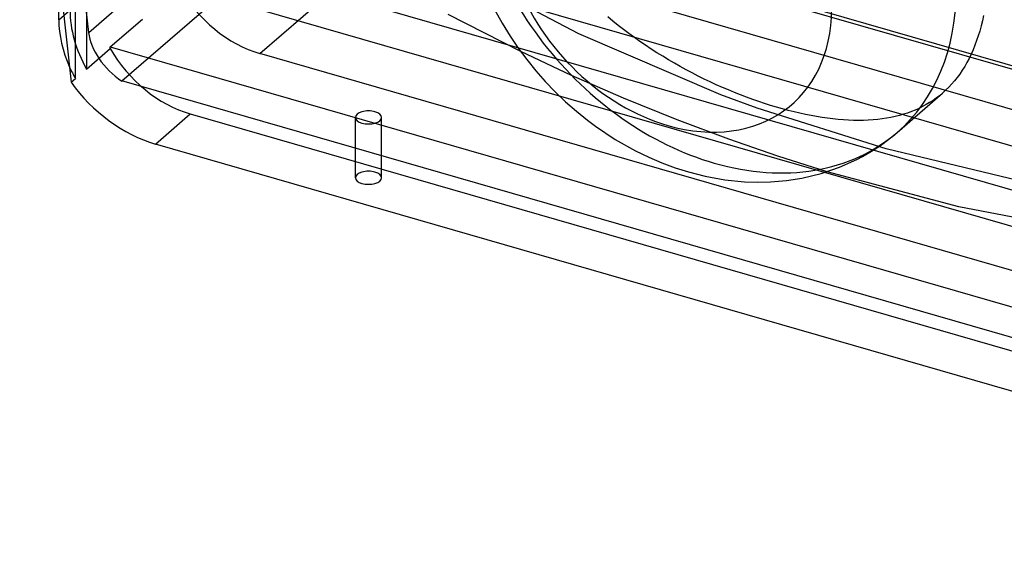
# Model space of a CAD drawing. Header units: millimetres. Extents: x -249 to 249, y -185 to 132.
# Tile 1 of 5: x -205 to 0, y -184 to -73. Entities that reach past the tile are written whole.
import ezdxf

# ---------------------------------------------------------------- set-up
doc = ezdxf.new("R2010")
doc.units = ezdxf.units.MM
doc.layers.add('HIDDEN', color=7, linetype='Continuous')
doc.layers.add('THICK', color=7, linetype='Continuous')

msp = doc.modelspace()

# ---------------------------------------------------------------- linework, layer by layer
at = {"layer": 'HIDDEN'}
for p, q in [((-193.2, -84.95), (-193.2, -16.81)), ((-190.88, -19.48), (-190.88, -82.94)), ((-142.45, -40.63), (185.95, -135.43)), ((176.57, -133.53), (-118.57, -48.33)), ((-156.95, -53.19), (171.45, -147.99)), ((169.32, -139.81), (-125.82, -54.61)), ((-88.53, -75.64), (-116.75, -60.72)), ((-171.45, -65.75), (156.95, -160.55)), ((-154.82, -79.73), (-140.32, -67.17)), ((-140.32, -67.17), (154.82, -152.37)), ((-196.66, -72.67), (-194.34, -70.66)), ((-185.95, -78.3), (-179.28, -72.53)), ((-81.4, -72.98), (-82.48, -72.09)), ((-80.31, -73.86), (-81.4, -72.98)), ((-58.94, -88.3), (-88.53, -75.64)), ((-79.2, -74.73), (-80.31, -73.86)), ((-78.08, -75.57), (-79.2, -74.73)), ((-76.94, -76.4), (-78.08, -75.57)), ((-75.78, -77.22), (-76.94, -76.4)), ((-74.62, -78.01), (-75.78, -77.22)), ((-190.88, -82.94), (-185.95, -78.67)), ((-185.95, -78.67), (-185.95, -78.3)), ((-185.95, -78.3), (142.45, -173.1)), ((140.32, -164.93), (-154.82, -79.73)), ((-90, -84.28), (-100.59, -79.31)), ((-73.44, -78.79), (-74.62, -78.01)), ((-72.25, -79.56), (-73.44, -78.79)), ((-71.05, -80.3), (-72.25, -79.56)), ((-69.84, -81.03), (-71.05, -80.3)), ((-68.62, -81.74), (-69.84, -81.03)), ((-67.4, -82.43), (-68.62, -81.74)), ((-66.16, -83.11), (-67.4, -82.43)), ((-64.92, -83.77), (-66.16, -83.11)), ((-63.67, -84.41), (-64.92, -83.77)), ((-194.08, -85.71), (-193.2, -84.95)), ((-79.21, -88.99), (-90, -84.28)), ((-62.41, -85.03), (-63.67, -84.41)), ((-61.16, -85.63), (-62.41, -85.03)), ((-59.9, -86.21), (-61.16, -85.63)), ((-58.64, -86.77), (-59.9, -86.21)), ((-57.38, -87.31), (-58.64, -86.77)), ((-56.12, -87.83), (-57.38, -87.31)), ((-54.86, -88.34), (-56.12, -87.83)), ((-12.85, -87.96), (-13.49, -88.5)), ((-68.04, -93.51), (-79.21, -88.99)), ((-51.38, -91.08), (-58.94, -88.3)), ((-53.6, -88.82), (-54.86, -88.34)), ((-52.34, -89.28), (-53.6, -88.82)), ((-51.09, -89.71), (-52.34, -89.28)), ((-49.85, -90.13), (-51.09, -89.71)), ((-15.53, -89.93), (-16.25, -90.36)), ((-14.83, -89.48), (-15.53, -89.93)), ((-14.15, -89), (-14.83, -89.48)), ((-13.49, -88.5), (-14.15, -89)), ((-24.55, -99.58), (-51.38, -91.08)), ((-48.61, -90.52), (-49.85, -90.13)), ((-47.38, -90.89), (-48.61, -90.52)), ((-46.16, -91.24), (-47.38, -90.89)), ((-44.94, -91.57), (-46.16, -91.24)), ((-43.74, -91.87), (-44.94, -91.57)), ((-42.54, -92.15), (-43.74, -91.87)), ((-41.36, -92.41), (-42.54, -92.15)), ((-20.12, -92.1), (-20.96, -92.37)), ((-19.31, -91.8), (-20.12, -92.1)), ((-18.52, -91.48), (-19.31, -91.8)), ((-17.74, -91.14), (-18.52, -91.48)), ((-16.99, -90.76), (-17.74, -91.14)), ((-16.25, -90.36), (-16.99, -90.76)), ((-176.57, -98.56), (-169.32, -92.28)), ((-169.32, -92.28), (125.82, -177.48)), ((-134.95, -105.58), (-134.95, -93.02)), ((-129.55, -105.58), (-129.55, -93.02)), ((-57.27, -97.55), (-68.04, -93.51)), ((-40.19, -92.64), (-41.36, -92.41)), ((-39.03, -92.85), (-40.19, -92.64)), ((-37.89, -93.04), (-39.03, -92.85)), ((-36.76, -93.2), (-37.89, -93.04)), ((-35.64, -93.34), (-36.76, -93.2)), ((-34.54, -93.45), (-35.64, -93.34)), ((-33.46, -93.53), (-34.54, -93.45)), ((-32.39, -93.6), (-33.46, -93.53)), ((-31.34, -93.63), (-32.39, -93.6)), ((-30.31, -93.65), (-31.34, -93.63)), ((-29.29, -93.63), (-30.31, -93.65)), ((-28.29, -93.59), (-29.29, -93.63)), ((-27.31, -93.53), (-28.29, -93.59)), ((-26.34, -93.44), (-27.31, -93.53)), ((-25.4, -93.33), (-26.34, -93.44)), ((-24.47, -93.19), (-25.4, -93.33)), ((-23.57, -93.02), (-24.47, -93.19)), ((-22.68, -92.83), (-23.57, -93.02)), ((-21.81, -92.61), (-22.68, -92.83)), ((-20.96, -92.37), (-21.81, -92.61)), ((-47.11, -101.06), (-57.27, -97.55)), ((2.81, -106.13), (-24.55, -99.58)), ((-36.87, -104.32), (-47.11, -101.06))]:
    msp.add_line(p, q, dxfattribs=at)
for centre, major_axis, ratio, start_param, end_param in [((-60.32, -52.24), (-38.02, 43.9), 0.75, 0.713724, 2.284521), ((-154.82, -59.63), (15.19, -17.54), 0.75, -1.831866, -0.857072), ((-174.25, -76.46), (-15.19, 17.54), 0.75, 0.713724, 1.309727), ((-169.32, -72.19), (-15.19, 17.54), 0.75, 1.309727, 2.284521), ((-176.57, -78.47), (15.19, -17.54), 0.75, -1.951792, -1.831866), ((-60.32, -52.24), (-38.02, 43.9), 0.75, 2.284521, 3.141593), ((-132.25, -105.58), (2.7, 0), 0.5, 1.047198, 3.141624), ((-132.25, -105.58), (2.7, 0), 0.5, 0.000031, 1.047198), ((-132.25, -105.58), (2.7, 0), 0.5, -3.141561, -2.094395), ((-132.25, -105.58), (2.7, 0), 0.5, -2.094395, 0.000031)]:
    msp.add_ellipse(centre, major_axis=major_axis, ratio=ratio, start_param=start_param, end_param=end_param, dxfattribs=at)
at = {"layer": 'THICK'}
for p, q in [((-204.8, 12.24), (-194.08, -85.71)), ((-190.45, -75.33), (-199.88, 10.82)), ((-190.45, -75.33), (-156.96, -46.32)), ((-183.57, -85.43), (-146.55, -53.37)), ((-196.66, -72.67), (-196.66, -62.11)), ((-100.59, -79.31), (-115.69, -71.59)), ((-106.02, -70.58), (-104.47, -73.38)), ((-104.47, -73.38), (-102.79, -76.11)), ((-4.56, -72.91), (-4.82, -73.98)), ((-4.32, -71.82), (-4.56, -72.91)), ((-5.1, -75.03), (-5.41, -76.05)), ((-4.82, -73.98), (-5.1, -75.03)), ((-102.79, -76.11), (-101.11, -78.58)), ((-5.75, -77.04), (-6.1, -78)), ((-5.41, -76.05), (-5.75, -77.04)), ((-101.11, -78.58), (-99.33, -80.97)), ((-6.89, -79.85), (-7.32, -80.73)), ((-6.49, -78.94), (-6.89, -79.85)), ((-6.1, -78), (-6.49, -78.94)), ((-99.33, -80.97), (-97.45, -83.3)), ((-7.77, -81.59), (-8.24, -82.41)), ((-7.32, -80.73), (-7.77, -81.59)), ((-97.45, -83.3), (-95.47, -85.54)), ((-8.74, -83.21), (-9.26, -83.98)), ((-8.24, -82.41), (-8.74, -83.21)), ((123.06, -173.95), (-183.57, -85.43)), ((-95.47, -85.54), (-93.4, -87.7)), ((-10.37, -85.42), (-10.96, -86.1)), ((-9.8, -84.71), (-10.37, -85.42)), ((-9.26, -83.98), (-9.8, -84.71)), ((-93.4, -87.7), (-91.24, -89.76)), ((-22.3, -96.15), (-12.85, -87.96)), ((-12.2, -87.37), (-12.85, -87.96)), ((-11.57, -86.75), (-12.2, -87.37)), ((-10.96, -86.1), (-11.57, -86.75)), ((-91.24, -89.76), (-89, -91.73)), ((-89, -91.73), (-86.69, -93.59)), ((-86.69, -93.59), (-85.01, -94.85)), ((-85.01, -94.85), (-80.91, -97.58)), ((-24, -97.54), (-22.3, -96.15)), ((-80.91, -97.58), (-76.68, -99.98)), ((-25.76, -98.83), (-24, -97.54)), ((118.57, -183.76), (-176.57, -98.56)), ((-76.68, -99.98), (-73.97, -101.3)), ((-29.5, -101.15), (-27.6, -100.04)), ((-27.6, -100.04), (-25.76, -98.83)), ((-73.97, -101.3), (-71.23, -102.47)), ((-34.28, -103.39), (-30.64, -101.75)), ((-30.64, -101.75), (-29.5, -101.15)), ((-71.23, -102.47), (-68.47, -103.5)), ((-68.47, -103.5), (-65.69, -104.38)), ((-65.69, -104.38), (-62.25, -105.25)), ((-38.1, -104.7), (-34.28, -103.39)), ((-9.47, -111.61), (-36.87, -104.32)), ((-62.25, -105.25), (-58.12, -106)), ((-58.12, -106), (-54.03, -106.41)), ((-54.03, -106.41), (-51.3, -106.5)), ((-51.3, -106.5), (-48.6, -106.44)), ((-48.6, -106.44), (-45.31, -106.17)), ((-45.31, -106.17), (-42.11, -105.66)), ((-42.11, -105.66), (-38.1, -104.7)), ((27.03, -118.58), (-9.47, -111.61))]:
    msp.add_line(p, q, dxfattribs=at)
for centre, major_axis, ratio, start_param, end_param in [((-70, -60.62), (-25.76, 29.74), 0.75, 2.284521, 5.426113), ((-70, -60.62), (-25.76, 29.74), 0.75, 1.108391, 2.284521), ((-60.32, -52.24), (-38.02, 43.9), 0.75, -3.141593, -2.427868), ((-176.57, -78.47), (15.19, -17.54), 0.75, -2.427868, -1.951792), ((-180.41, -78.23), (8.73, -7.73), 0.656889, -2.514934, -1.362407), ((-178.58, -80.21), (17.45, -15.46), 0.656889, -1.918931, -0.944137), ((-132.25, -93.02), (-2.7, 0), 0.5, -2.094395, 0.000031), ((-132.25, -93.02), (-2.7, 0), 0.5, -3.141561, -2.094395), ((-132.25, -93.02), (-2.7, 0), 0.5, 0.000031, 1.047198), ((-132.25, -93.02), (-2.7, 0), 0.5, 1.047198, 3.141624)]:
    msp.add_ellipse(centre, major_axis=major_axis, ratio=ratio, start_param=start_param, end_param=end_param, dxfattribs=at)

doc.saveas('drawing.dxf')
